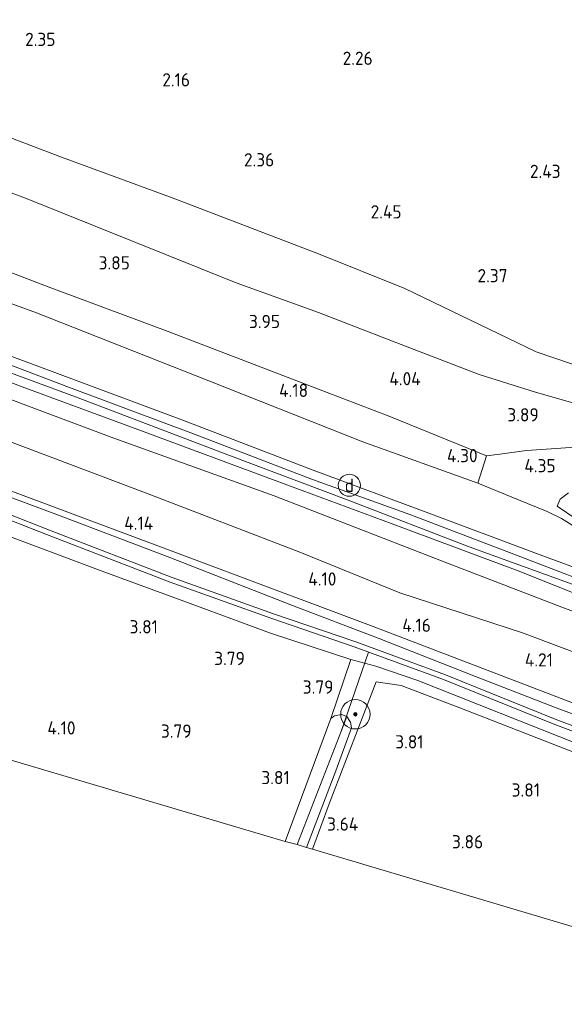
# Model space of a CAD drawing. Extents: x 141961 to 144947, y 416202 to 417778.
# Tile 94 of 122: x 144069 to 144143, y 416660 to 416795. Entities that reach past the tile are written whole.
import ezdxf
from ezdxf.enums import TextEntityAlignment as Align
from ezdxf.lldxf.tags import DXFTag

# ---------------------------------------------------------------- set-up
doc = ezdxf.new("R2010")
doc.units = 0
for name, color, linetype, lineweight in [('B-ME-GR-BOOM-S', 90, 'Continuous', 25), ('B-ME-GR-BOUWLAND_AKKERBOUW-GV', 80, 'Continuous', 13), ('B-ME-GR-GRAS-GV', 60, 'Continuous', 13), ('B-ME-GW-TALUD_KRUIN-G', 90, 'Continuous', 18), ('B-ME-GW-TALUD_TEEN-G', 90, 'Continuous', 18), ('B-ME-IE-MEUBILAIR_DIJKPAAL-S', 7, 'Continuous', 25), ('B-ME-IE-TERREINAFSCHEIDING_DOORGANG-G', 210, 'Continuous', 18), ('B-ME-IE-TERREINAFSCHEIDING_KUNSTMATIG_HEKWERK-G', 20, 'IE-TERREINAFSCHEIDING-KUNSTMATIG', 18), ('B-ME-KG-GRENS_OPNAME-G', 210, 'KG-OPNAME', 18), ('B-ME-KW-KUNSTWERK_DUIKER-G', 170, 'Continuous', 18), ('B-ME-OG-HOOGTEPUNT-S', 7, 'Continuous', 25), ('B-ME-OG-WATER_GREPPEL-G', 160, 'Continuous', 18), ('B-ME-OG-WATER_SLOOT-G', 120, 'Continuous', 18), ('B-ME-OG-WATER_SLOOT-GV', 120, 'Continuous', 18), ('B-ME-VH-VERHARDING_ASFALT-GV', 252, 'Continuous', 18), ('B-ME-WH-WINTERBED-G', 150, 'WH-WINTERBED', 18)]:
    doc.layers.add(name, color=color, linetype=linetype, lineweight=lineweight)
doc.styles.add('NLCS-ISO', font='NLCS-ISO.ttf')
doc.styles.add('NLCS-ISO-ANNOTATIVE-T18', font='NLCS-ISO.ttf', dxfattribs={"height": 1.8})
doc.styles.get("Standard").update_dxf_attribs({"font": 'arial.ttf'})
doc.linetypes.add('IE-TERREINAFSCHEIDING-KUNSTMATIG', pattern='A,4,[82,NLCS.SHX,S=0.75,R=90,X=0,Y=0],4,-2', length=10)
tags = doc.linetypes.add('KG-OPNAME', pattern='A,5.5,-2,["O",Standard,S=1.8,R=0,X=-0.5,Y=-0.9],-2,5.5,-2,[5,NLCS.SHX,S=0.75,R=0,X=0,Y=0],-2', length=19).pattern_tags.tags
tags[6] = DXFTag(74, 10)
tags = doc.linetypes.add('WH-WINTERBED', pattern='A,6,-3.5,["WB",Standard,S=1.8,R=0,X=-1.5,Y=-0.9],-3.5,6,-3.5,6,-3.5,6,-3.5,6,-3.5', length=51).pattern_tags.tags
tags[6] = DXFTag(74, 10)

# ---------------------------------------------------------------- blocks, each defined once
blk = doc.blocks.new('SAL-HOOGTELABEL-SO')
at = {"color": 0, "linetype": 'ByBlock', "lineweight": -2, "style": 'NLCS-ISO-ANNOTATIVE-T18'}
blk.add_attdef('HOOGTE', text='', height=1.8, dxfattribs=at).set_placement((2.79, 0), align=Align.RIGHT)
blk = doc.blocks.new('SGR-BOOM_01-SO')
at = {"linetype": 'ByBlock', "lineweight": 18}
h = blk.add_hatch(color=0, dxfattribs=at)
h.dxf.hatch_style = 1
edge = h.paths.add_edge_path()
edge.add_arc((0, 0), 0.25, 0, 360)
at = {"color": 0, "linetype": 'ByBlock', "lineweight": 18}
for radius in [2, 0.25]:
    blk.add_circle((0, 0), radius, dxfattribs=at)
blk = doc.blocks.new('SIE-DIJKPAAL-SO')
at = {"color": 0, "linetype": 'ByBlock', "lineweight": 18}
blk.add_circle((0, 0), 1.5, dxfattribs=at)
at = {"color": 0, "linetype": 'ByBlock', "lineweight": 18, "style": 'NLCS-ISO'}
blk.add_text('d', height=1.8, dxfattribs=at).set_placement((0, 0), align=Align.MIDDLE_CENTER)

msp = doc.modelspace()

# ---------------------------------------------------------------- linework, layer by layer
at = {"layer": 'B-ME-GR-BOUWLAND_AKKERBOUW-GV'}
msp.add_polyline3d([(143914.32, 416780.84, 3.63), (143932.66, 416774.42, 3.74), (143947.36, 416768.78, 3.84), (143960.06, 416764.25, 3.95), (143966.12, 416761.85, 3.83), (143978.66, 416757.48, 3.85), (143991.07, 416752.91, 3.88), (144006.48, 416747.2, 3.69), (144017.21, 416743.27, 3.8), (144035.63, 416736.18, 3.79), (144051.79, 416730.1, 3.74), (144067.16, 416724.37, 3.72), (144080.26, 416719.45, 3.68), (144093.73, 416714.52, 3.68), (144103.29, 416710.98, 3.61), (144114.26, 416707.41, 3.56), (144111.54, 416699.37, 3.9), (144105.33, 416682.62, 3.91), (143992.39, 416716.1, 4.17), (143902.33, 416743.23, 4.43)], dxfattribs=at)
at = {"layer": 'B-ME-GR-GRAS-GV'}
for points in [[(144189.34, 416847.41, 2.19), (144193.48, 416757.7, 2.38), (144194.72, 416729.48, 2.76), (144182.7, 416736.28, 2.65), (144172.22, 416740.74, 2.58), (144170.42, 416741.01, 2.6), (144164.37, 416741.68, 2.75), (144155.54, 416743.83, 2.68), (144139.48, 416749.31, 2.68), (144121.62, 416757.91, 2.69), (144109.84, 416762.66, 2.53), (144090.06, 416770.23, 2.54), (144074.86, 416775.81, 2.55), (144063.93, 416779.93, 2.61), (144052.4, 416783.46, 2.63), (144036.82, 416789.1, 2.78), (144027.6, 416792.57, 2.88), (144015.08, 416796.45, 3.11)], [(143969.89, 416797.25, 4.21), (143990.17, 416789.62, 4.14), (144013.36, 416781.06, 4.13), (144029.39, 416774.84, 4.14), (144042.81, 416769.73, 4.12), (144056.97, 416764.32, 4.16), (144072.67, 416758.3, 4.22), (144089.38, 416752.07, 4.27), (144111.03, 416743.78, 4.37), (144119.58, 416740.49, 4.42), (144132.72, 416735.13, 4.42), (144131.57, 416731.4, 4.5), (144115.87, 416737.02, 4.5), (144094.92, 416745.35, 4.4), (144071.42, 416754.59, 4.39), (144056.91, 416759.91, 4.02), (144039.02, 416766.64, 4.04), (144021.22, 416773.26, 4.1), (143998.63, 416781.76, 4.24), (143979.32, 416789.11, 4.12), (143961.55, 416795.49, 4.19)], [(144063.93, 416779.93, 2.61), (144074.86, 416775.81, 2.55), (144090.06, 416770.23, 2.54), (144109.84, 416762.66, 2.53), (144121.62, 416757.91, 2.69), (144139.48, 416749.31, 2.68), (144155.54, 416743.83, 2.68), (144164.37, 416741.68, 2.75), (144170.42, 416741.01, 2.6), (144172.22, 416740.74, 2.58), (144182.7, 416736.28, 2.65), (144194.72, 416729.48, 2.76), (144194.72, 416722.84, 3.62), (144180.48, 416729.33, 3.6), (144167.52, 416734.22, 3.56), (144150.39, 416740.66, 3.56), (144139.57, 416743.78, 3.65), (144131.72, 416746.23, 3.75), (144119.94, 416750.73, 3.61), (144109.84, 416754.64, 3.6), (144098.64, 416758.71, 3.69), (144069.94, 416770.23, 3.41), (144056.46, 416775.24, 3.56)], [(144056.46, 416775.24, 3.56), (144069.94, 416770.23, 3.41), (144098.64, 416758.71, 3.69), (144109.84, 416754.64, 3.6), (144119.94, 416750.73, 3.61), (144131.72, 416746.23, 3.75), (144139.57, 416743.78, 3.65), (144150.39, 416740.66, 3.56)], [(144145.48, 416736.37, 4.13), (144139.57, 416735.96, 4.28), (144138.18, 416735.87, 4.31), (144134.55, 416735.37, 4.35), (144132.72, 416735.13, 4.42), (144119.58, 416740.49, 4.42), (144111.03, 416743.78, 4.37), (144089.38, 416752.07, 4.27), (144072.67, 416758.3, 4.22), (144056.97, 416764.32, 4.16)], [(144056.91, 416759.91, 4.02), (144071.42, 416754.59, 4.39), (144094.92, 416745.35, 4.4), (144115.87, 416737.02, 4.5), (144131.57, 416731.4, 4.5), (144137.08, 416729.13, 4.61), (144141.01, 416727.53, 4.61), (144142.97, 416726.61, 4.72), (144146.34, 416724.48, 5.16), (144151.55, 416720.78, 5.72), (144155.4, 416717.33, 6.32), (144148.92, 416718.36, 6.46), (144139.18, 416721.96, 6.46), (144125.24, 416727.17, 6.46), (144109.13, 416733.2, 6.47), (144091.22, 416740.03, 6.45), (144072, 416747.21, 6.45), (144052.02, 416754.61, 6.39)], [(144052.02, 416754.61, 6.39), (144072, 416747.21, 6.45), (144091.22, 416740.03, 6.45), (144109.13, 416733.2, 6.47), (144125.24, 416727.17, 6.46), (144139.18, 416721.96, 6.46), (144148.92, 416718.36, 6.46), (144155.4, 416717.33, 6.32), (144155.23, 416714.72, 6.62), (144150.17, 416716.46, 6.58), (144137.43, 416721.37, 6.58), (144122.29, 416727.16, 6.58), (144109.02, 416731.9, 6.56), (144092.83, 416738.11, 6.51), (144075.92, 416744.43, 6.49), (144059.88, 416750.51, 6.52)], [(144051.04, 416751.61, 6.67), (144069.46, 416744.53, 6.67), (144086.08, 416738.4, 6.67), (144103.93, 416731.77, 6.69), (144119.9, 416725.88, 6.69), (144137.07, 416719.47, 6.69), (144152.19, 416713.43, 6.63), (144154.65, 416711.69, 6.63), (144157, 416710.75, 6.7), (144157.13, 416709.51, 6.58), (144143.6, 416714.28, 6.58), (144127.42, 416720.52, 6.57), (144103.82, 416729.7, 6.63), (144081.97, 416737.54, 6.43), (144055.92, 416747.29, 6.56)], [(144055.92, 416747.29, 6.56), (144081.97, 416737.54, 6.43), (144103.82, 416729.7, 6.63), (144127.42, 416720.52, 6.57), (144143.6, 416714.28, 6.58), (144157.13, 416709.51, 6.58), (144162.38, 416707.65, 6.76), (144170.27, 416704.4, 6.63), (144173.91, 416702.43, 6.74), (144180.36, 416697.11, 6.42), (144188.3, 416690.88, 5.86), (144197.18, 416684.02, 5.42), (144197.68, 416678.23, 3.98), (144190.25, 416682.57, 4.24), (144184.79, 416686.58, 4.49), (144179.4, 416690.69, 4.51), (144170.74, 416697.7, 4.83), (144169.31, 416698.58, 4.84), (144153.95, 416704.9, 4.78), (144137.66, 416711.01, 4.83), (144120.95, 416716.47, 4.79), (144107.32, 416722.03, 4.83), (144086.3, 416730.1, 4.83), (144061.35, 416739.49, 4.83)], [(144061.35, 416739.49, 4.83), (144086.3, 416730.1, 4.83), (144107.32, 416722.03, 4.83), (144120.95, 416716.47, 4.79), (144137.66, 416711.01, 4.83), (144153.95, 416704.9, 4.78), (144169.31, 416698.58, 4.84), (144170.74, 416697.7, 4.83), (144179.4, 416690.69, 4.51), (144184.79, 416686.58, 4.49), (144190.25, 416682.57, 4.24), (144197.68, 416678.23, 3.98), (144197.59, 416672.07, 3.75), (144180.89, 416680.69, 4.1), (144181.41, 416682.06, 4.01), (144182.59, 416685.02, 4.23), (144179.8, 416687.33, 4.33), (144177, 416688.87, 4.36), (144159.02, 416695.89, 4.36), (144137.48, 416704.17, 4.32), (144117.31, 416711.89, 4.32), (144096.07, 416719.83, 4.2), (144076.07, 416727.31, 4.15), (144054.71, 416735.25, 4.14)], [(144054.71, 416735.25, 4.14), (144076.07, 416727.31, 4.15), (144096.07, 416719.83, 4.2), (144117.31, 416711.89, 4.32), (144137.48, 416704.17, 4.32), (144159.02, 416695.89, 4.36), (144177, 416688.87, 4.36), (144179.8, 416687.33, 4.33), (144176.31, 416688.24, 4.16), (144163.18, 416693, 4.09), (144152.44, 416697.03, 3.97), (144142.23, 416700.83, 4.07), (144131.23, 416705.09, 4.03), (144117.98, 416710.32, 3.96), (144106.32, 416714.76, 3.88), (144089.6, 416721.27, 3.93), (144074.07, 416727.19, 3.93), (144061.56, 416731.8, 4.01)], [(144146.34, 416724.48, 5.16), (144142.97, 416726.61, 4.72), (144141.01, 416727.53, 4.61), (144137.08, 416729.13, 4.61), (144131.57, 416731.4, 4.5), (144132.72, 416735.13, 4.42), (144134.55, 416735.37, 4.35), (144138.18, 416735.87, 4.31), (144139.57, 416735.96, 4.28), (144145.48, 416736.37, 4.13)], [(144054.49, 416731.61, 2.45), (144073.18, 416724.28, 2.45), (144089.66, 416717.91, 2.4), (144103.51, 416712.96, 2.58), (144114.71, 416709.12, 2.84), (144126.88, 416704.65, 2.94), (144142.06, 416698.53, 2.94), (144160.69, 416691.53, 2.92), (144179.86, 416684.27, 2.92), (144180.11, 416684.92, 2.92), (144160.94, 416692.19, 2.92), (144142.32, 416699.19, 2.94), (144127.13, 416705.3, 2.94), (144114.95, 416709.78, 2.84), (144103.74, 416713.62, 2.58), (144089.91, 416718.57, 2.4), (144073.43, 416724.93, 2.45), (144054.74, 416732.26, 2.45)], [(144061.56, 416731.8, 4.01), (144074.07, 416727.19, 3.93), (144089.6, 416721.27, 3.93), (144106.32, 416714.76, 3.88), (144117.98, 416710.32, 3.96), (144131.23, 416705.09, 4.03), (144142.23, 416700.83, 4.07), (144152.44, 416697.03, 3.97), (144163.18, 416693, 4.09), (144176.31, 416688.24, 4.16), (144179.8, 416687.33, 4.33), (144182.59, 416685.02, 4.23), (144181.41, 416682.06, 4.01), (144174.91, 416684.36, 3.91), (144161.22, 416689.75, 3.85), (144145.57, 416695.71, 3.83), (144123.39, 416704.54, 3.71), (144117.68, 416706.48, 3.69), (144114.26, 416707.41, 3.56), (144103.29, 416710.98, 3.61), (144093.73, 416714.52, 3.68), (144080.26, 416719.45, 3.68), (144067.16, 416724.37, 3.72)], [(144143.92, 416730.09, 4.51), (144142.79, 416729.21, 4.53), (144142.38, 416728.28, 4.53), (144149, 416723.76, 5.15)]]:
    msp.add_polyline3d(points, dxfattribs=at)
for points in [[(144123.39, 416704.54, 3.71), (144145.57, 416695.71, 3.83), (144161.22, 416689.75, 3.85), (144174.91, 416684.36, 3.91), (144181.41, 416682.06, 4.01), (144180.89, 416680.69, 4.1), (144174.48, 416683, 3.99), (144154.87, 416690.77, 3.99), (144129.09, 416700.8, 4.02), (144121.09, 416703.87, 3.97), (144117.72, 416704.34, 4.01), (144111.29, 416687.74, 3.91), (144109.01, 416681.56, 4.02), (144108.21, 416681.8, 3.93), (144112.21, 416692.22, 3.94), (144114.33, 416698.07, 3.84), (144114.23, 416698.84, 3.8), (144113.7, 416699.63, 3.79), (144113, 416699.88, 3.79), (144112.01, 416699.72, 3.89), (144111.54, 416699.37, 3.9), (144114.26, 416707.41, 3.56), (144117.68, 416706.48, 3.69)], [(144173.18, 416669.25, 3.93), (144172.59, 416660.73, 3.82), (144146.56, 416670.39, 3.82), (144109.01, 416681.56, 4.02), (144111.29, 416687.74, 3.91), (144117.72, 416704.34, 4.01), (144121.09, 416703.87, 3.97), (144129.09, 416700.8, 4.02), (144154.87, 416690.77, 3.99), (144174.48, 416683, 3.99)], [(144112.99, 416697.71, 2.94), (144106.95, 416682.21, 2.94), (144105.33, 416682.62, 3.91), (144111.54, 416699.37, 3.9), (144112.01, 416699.72, 3.89), (144113, 416699.88, 3.79), (144113.7, 416699.63, 3.79)], [(144112.21, 416692.22, 3.94), (144108.21, 416681.8, 3.93), (144106.95, 416682.21, 2.94), (144112.99, 416697.71, 2.94), (144113.7, 416699.63, 3.79), (144114.23, 416698.84, 3.8), (144114.33, 416698.07, 3.84)]]:
    msp.add_polyline3d(points, close=True, dxfattribs=at)
at = {"layer": 'B-ME-GW-TALUD_KRUIN-G'}
for points in [[(144155.4, 416717.33, 6.32), (144148.92, 416718.36, 6.46), (144139.18, 416721.96, 6.46), (144125.24, 416727.17, 6.46), (144109.13, 416733.2, 6.47), (144091.22, 416740.03, 6.45), (144072, 416747.21, 6.45), (144052.02, 416754.61, 6.39), (144032.51, 416762.18, 6.39), (144018.39, 416767.92, 6.48), (144000.69, 416773.87, 6.35), (143983.81, 416780.49, 6.38), (143965.27, 416787.29, 6.32), (143947.99, 416793.76, 6.26), (143929.26, 416800.58, 6.3), (143911.33, 416806.39, 6.34), (143894.91, 416811.61, 6.29), (143874.54, 416817.78, 6.29), (143854.95, 416823.36, 6.29), (143836.79, 416828.24, 6.29), (143821.98, 416832.07, 6.37), (143806.4, 416835.6, 6.37)], [(143806.69, 416829.97, 6.34), (143819.45, 416826.4, 6.42), (143844.93, 416819.95, 6.48), (143864.86, 416814.35, 6.54), (143885.84, 416807.96, 6.48), (143905.78, 416801.67, 6.34), (143926.11, 416795.24, 6.45), (143950.61, 416786.06, 6.41), (143970.55, 416779.04, 6.47), (143994.61, 416769.91, 6.5), (144015.24, 416762.35, 6.49), (144038.4, 416753.61, 6.5), (144055.92, 416747.29, 6.56), (144081.97, 416737.54, 6.43), (144103.82, 416729.7, 6.63), (144127.42, 416720.52, 6.57), (144143.6, 416714.28, 6.58), (144157.13, 416709.51, 6.58)], [(144194.72, 416722.84, 3.62), (144180.48, 416729.33, 3.6), (144167.52, 416734.22, 3.56), (144150.39, 416740.66, 3.56), (144139.57, 416743.78, 3.65), (144131.72, 416746.23, 3.75), (144119.94, 416750.73, 3.61), (144109.84, 416754.64, 3.6), (144098.64, 416758.71, 3.69), (144069.94, 416770.23, 3.41), (144056.46, 416775.24, 3.56), (144044.48, 416778.88, 3.82), (144031.47, 416783.26, 3.82), (144017.27, 416789.22, 3.75), (144001.95, 416795.81, 3.65), (143988.08, 416801.06, 3.61), (143967.86, 416807.83, 3.67), (143952.36, 416813.73, 3.68), (143936.37, 416818.74, 3.65), (143921.3, 416823.96, 3.69), (143903.19, 416829.21, 3.66)]]:
    msp.add_polyline3d(points, dxfattribs=at)
at = {"layer": 'B-ME-GW-TALUD_TEEN-G'}
for points in [[(143805.92, 416842.82, 4.11), (143823.5, 416838.62, 3.93), (143840.29, 416833.72, 3.93), (143859.55, 416828.84, 3.92), (143878.13, 416823.63, 3.97), (143895.41, 416817.8, 3.97), (143914.32, 416812.3, 3.96), (143933.17, 416806.07, 4.26), (143946.91, 416801.38, 4.14), (143961.55, 416795.49, 4.19), (143979.32, 416789.11, 4.12), (143998.63, 416781.76, 4.24), (144021.22, 416773.26, 4.1), (144039.02, 416766.64, 4.04), (144056.91, 416759.91, 4.02), (144071.42, 416754.59, 4.39), (144094.92, 416745.35, 4.4), (144115.87, 416737.02, 4.5), (144131.57, 416731.4, 4.5)], [(143907.18, 416832.93, 3.19), (143926.48, 416826.92, 3.12), (143942.89, 416821.24, 3.16), (143959.59, 416817.3, 3), (143971.39, 416813.49, 2.97), (143986.33, 416807.71, 3.04), (143999, 416802.94, 3.03), (144015.08, 416796.45, 3.11), (144027.6, 416792.57, 2.88), (144036.82, 416789.1, 2.78), (144052.4, 416783.46, 2.63), (144063.93, 416779.93, 2.61), (144074.86, 416775.81, 2.55), (144090.06, 416770.23, 2.54), (144109.84, 416762.66, 2.53), (144121.62, 416757.91, 2.69), (144139.48, 416749.31, 2.68), (144155.54, 416743.83, 2.68), (144164.37, 416741.68, 2.75), (144170.42, 416741.01, 2.6), (144172.22, 416740.74, 2.58), (144182.7, 416736.28, 2.65), (144194.72, 416729.48, 2.76)], [(144179.4, 416690.69, 4.51), (144170.74, 416697.7, 4.83), (144169.31, 416698.58, 4.84), (144153.95, 416704.9, 4.78), (144137.66, 416711.01, 4.83), (144120.95, 416716.47, 4.79), (144107.32, 416722.03, 4.83), (144086.3, 416730.1, 4.83), (144061.35, 416739.49, 4.83), (144036.4, 416748.87, 4.82), (144015.98, 416757.25, 4.99), (143996.05, 416765.17, 4.96), (143976.8, 416772.51, 5.04), (143957.39, 416779.87, 5.05), (143940.33, 416786.07, 5.13), (143923.67, 416792.09, 5.04), (143903.61, 416798.56, 4.97), (143884.51, 416804.56, 4.99), (143866.68, 416809.49, 4.96), (143850.21, 416814.17, 4.97), (143830.62, 416819.39, 4.87), (143807.06, 416825.11, 4.84)]]:
    msp.add_polyline3d(points, dxfattribs=at)
at = {"layer": 'B-ME-IE-TERREINAFSCHEIDING_DOORGANG-G'}
for points in [[(144134.55, 416735.37, 4.35), (144138.18, 416735.87, 4.31), (144139.57, 416735.96, 4.28)], [(144131.57, 416731.4, 4.5), (144132.72, 416735.13, 4.42)]]:
    msp.add_polyline3d(points, dxfattribs=at)
at = {"layer": 'B-ME-IE-TERREINAFSCHEIDING_KUNSTMATIG_HEKWERK-G'}
for points in [[(144134.55, 416735.37, 4.35), (144132.72, 416735.13, 4.42), (144119.58, 416740.49, 4.42), (144111.03, 416743.78, 4.37), (144089.38, 416752.07, 4.27), (144072.67, 416758.3, 4.22), (144056.97, 416764.32, 4.16), (144042.81, 416769.73, 4.12), (144029.39, 416774.84, 4.14), (144013.36, 416781.06, 4.13), (143990.17, 416789.62, 4.14), (143969.89, 416797.25, 4.21), (143952.2, 416803.65, 3.95), (143928.08, 416812.37, 3.79), (143903.89, 416820.35, 3.91), (143889.38, 416824.68, 3.93), (143884.31, 416826.2, 3.94), (143862.88, 416832.21, 3.94), (143832.47, 416840.07, 4), (143805.94, 416846.74, 3.98)], [(143807.72, 416817.34, 3.7), (143827.65, 416812.36, 3.67), (143855.34, 416804.89, 3.71), (143885.69, 416795.83, 3.86), (143905.7, 416789.57, 4.1), (143930.82, 416781.02, 4.11), (143946.94, 416775.36, 4.12), (143971.15, 416766.58, 4.12), (143994.11, 416758.12, 4.14), (144024.19, 416746.9, 4.14), (144036.8, 416742.14, 4.14), (144054.71, 416735.25, 4.14), (144076.07, 416727.31, 4.15), (144096.07, 416719.83, 4.2), (144117.31, 416711.89, 4.32), (144137.48, 416704.17, 4.32), (144159.02, 416695.89, 4.36), (144177, 416688.87, 4.36), (144179.8, 416687.33, 4.33)], [(144139.57, 416735.96, 4.28), (144145.48, 416736.37, 4.13), (144162.01, 416729.63, 4.16), (144165.93, 416727.76, 4.21), (144169.04, 416725.95, 4.21), (144172.83, 416723.47, 4.22), (144176.96, 416720.34, 4.22), (144180.64, 416718.6, 4.11), (144186.61, 416716.02, 4.12), (144196, 416712.44, 4.1)], [(144155.4, 416717.33, 6.32), (144151.55, 416720.78, 5.72), (144146.34, 416724.48, 5.16), (144142.97, 416726.61, 4.72), (144141.01, 416727.53, 4.61), (144137.08, 416729.13, 4.61), (144131.57, 416731.4, 4.5)], [(144174.48, 416683, 3.99), (144154.87, 416690.77, 3.99), (144129.09, 416700.8, 4.02), (144121.09, 416703.87, 3.97), (144117.72, 416704.34, 4.01)], [(144111.29, 416687.74, 3.91), (144109.01, 416681.56, 4.02)]]:
    msp.add_polyline3d(points, dxfattribs=at)
at = {"layer": 'B-ME-KG-GRENS_OPNAME-G'}
msp.add_polyline3d([(143810.89, 416769.7, 4.39), (143902.33, 416743.23, 4.43), (143992.39, 416716.1, 4.17), (144105.33, 416682.62, 3.91), (144106.95, 416682.21, 2.94), (144108.21, 416681.8, 3.93), (144109.01, 416681.56, 4.02), (144146.56, 416670.39, 3.82), (144172.59, 416660.73, 3.82), (144197.74, 416651.31, 3.7)], dxfattribs=at)
at = {"layer": 'B-ME-KW-KUNSTWERK_DUIKER-G'}
msp.add_polyline3d([(144116.68, 416708.4, 2.86), (144112.99, 416697.71, 2.94)], dxfattribs=at)
at = {"layer": 'B-ME-OG-WATER_GREPPEL-G'}
msp.add_polyline3d([(144106.95, 416682.21, 2.94), (144112.99, 416697.71, 2.94)], dxfattribs=at)
at = {"layer": 'B-ME-OG-WATER_SLOOT-G'}
for points in [[(143917.11, 416784.66, 3.8), (143930.7, 416779.99, 3.77), (143947.93, 416774.04, 3.79), (143966.78, 416767.26, 3.9), (143988.99, 416758.91, 3.92), (144006.22, 416752.57, 3.88), (144019.22, 416747.6, 3.88), (144035.48, 416741.71, 3.92), (144046.97, 416737.29, 4.02), (144061.56, 416731.8, 4.01), (144074.07, 416727.19, 3.93), (144089.6, 416721.27, 3.93), (144106.32, 416714.76, 3.88), (144117.98, 416710.32, 3.96), (144131.23, 416705.09, 4.03), (144142.23, 416700.83, 4.07), (144152.44, 416697.03, 3.97), (144163.18, 416693, 4.09), (144176.31, 416688.24, 4.16), (144179.8, 416687.33, 4.33)], [(144114.26, 416707.41, 3.56), (144103.29, 416710.98, 3.61), (144093.73, 416714.52, 3.68), (144080.26, 416719.45, 3.68), (144067.16, 416724.37, 3.72), (144051.79, 416730.1, 3.74), (144035.63, 416736.18, 3.79), (144017.21, 416743.27, 3.8), (144006.48, 416747.2, 3.69), (143991.07, 416752.91, 3.88), (143978.66, 416757.48, 3.85), (143966.12, 416761.85, 3.83), (143960.06, 416764.25, 3.95)], [(144114.26, 416707.41, 3.56), (144117.68, 416706.48, 3.69), (144123.39, 416704.54, 3.71), (144145.57, 416695.71, 3.83), (144161.22, 416689.75, 3.85), (144174.91, 416684.36, 3.91), (144181.41, 416682.06, 4.01)], [(144113.7, 416699.63, 3.79), (144113, 416699.88, 3.79), (144112.01, 416699.72, 3.89), (144111.54, 416699.37, 3.9), (144105.33, 416682.62, 3.91)], [(144108.21, 416681.8, 3.93), (144112.21, 416692.22, 3.94), (144114.33, 416698.07, 3.84), (144114.23, 416698.84, 3.8), (144113.7, 416699.63, 3.79)]]:
    msp.add_polyline3d(points, dxfattribs=at)
at = {"layer": 'B-ME-OG-WATER_SLOOT-GV'}
msp.add_polyline3d([(144054.74, 416732.26, 2.45), (144073.43, 416724.93, 2.45), (144089.91, 416718.57, 2.4), (144103.74, 416713.62, 2.58), (144114.95, 416709.78, 2.84), (144127.13, 416705.3, 2.94), (144142.32, 416699.19, 2.94), (144160.94, 416692.19, 2.92), (144180.11, 416684.92, 2.92), (144179.86, 416684.27, 2.92), (144160.69, 416691.53, 2.92), (144142.06, 416698.53, 2.94), (144126.88, 416704.65, 2.94), (144114.71, 416709.12, 2.84), (144103.51, 416712.96, 2.58), (144089.66, 416717.91, 2.4), (144073.18, 416724.28, 2.45), (144054.49, 416731.61, 2.45)], dxfattribs=at)
at = {"layer": 'B-ME-VH-VERHARDING_ASFALT-GV'}
for points in [[(144152.19, 416713.43, 6.63), (144137.07, 416719.47, 6.69), (144119.9, 416725.88, 6.69), (144103.93, 416731.77, 6.69), (144086.08, 416738.4, 6.67), (144069.46, 416744.53, 6.67), (144051.04, 416751.61, 6.67)], [(144059.88, 416750.51, 6.52), (144075.92, 416744.43, 6.49), (144092.83, 416738.11, 6.51), (144109.02, 416731.9, 6.56), (144122.29, 416727.16, 6.58), (144137.43, 416721.37, 6.58), (144150.17, 416716.46, 6.58)], [(144149, 416723.76, 5.15), (144142.38, 416728.28, 4.53), (144142.79, 416729.21, 4.53), (144143.92, 416730.09, 4.51)]]:
    msp.add_polyline3d(points, dxfattribs=at)
at = {"layer": 'B-ME-WH-WINTERBED-G'}
msp.add_polyline3d([(144196.6, 416697.47, 6.52), (144189.4, 416700.2, 6.58), (144174.33, 416705.82, 6.68), (144158.54, 416711.82, 6.67), (144147.52, 416716.51, 6.71), (144130.39, 416722.73, 6.71), (144113.88, 416729.09, 6.72), (144097.52, 416735.27, 6.7), (144076.76, 416743.17, 6.69), (144058.27, 416750, 6.69), (144039.72, 416756.97, 6.64), (144021.17, 416763.68, 6.64), (144002.03, 416770.99, 6.62), (143986.04, 416776.81, 6.59), (143965.27, 416784.75, 6.57), (143949.15, 416790.76, 6.55), (143929.79, 416797.52, 6.55), (143912.1, 416803.5, 6.57), (143892.89, 416809.52, 6.57), (143874.65, 416814.92, 6.61), (143858.36, 416819.5, 6.55), (143840.31, 416824.38, 6.62), (143822.8, 416829.13, 6.53), (143806.54, 416833.25, 6.53)], dxfattribs=at)

# ---------------------------------------------------------------- block references
at = {"layer": 'B-ME-GR-BOOM-S'}
msp.add_blockref('SGR-BOOM_01-SO', (144114.87, 416699.93, 3.87), dxfattribs=at)
at = {"layer": 'B-ME-IE-MEUBILAIR_DIJKPAAL-S'}
msp.add_blockref('SIE-DIJKPAAL-SO', (144114.05, 416731.12, 6.61), dxfattribs=at)
at = {"layer": 'B-ME-OG-HOOGTEPUNT-S'}
for p, values in [((144071.23, 416790.95, 2.35), {'HOOGTE': '2.35'}), ((144114.44, 416788.38, 2.26), {'HOOGTE': '2.26'}), ((144089.56, 416785.45, 2.16), {'HOOGTE': '2.16'}), ((144101.03, 416774.55, 2.36), {'HOOGTE': '2.36'}), ((144140.04, 416772.98, 2.43), {'HOOGTE': '2.43'}), ((144118.38, 416767.47, 2.45), {'HOOGTE': '2.45'}), ((144081.36, 416760.52, 3.85), {'HOOGTE': '3.85'}), ((144132.81, 416758.77, 2.37), {'HOOGTE': '2.37'}), ((144101.82, 416752.53, 3.95), {'HOOGTE': '3.95'}), ((144120.98, 416744.74, 4.04), {'HOOGTE': '4.04'}), ((144105.65, 416743.15, 4.18), {'HOOGTE': '4.18'}), ((144137.06, 416739.82, 3.89), {'HOOGTE': '3.89'}), ((144128.74, 416734.26, 4.3), {'HOOGTE': '4.30'}), ((144139.36, 416732.89, 4.35), {'HOOGTE': '4.35'}), ((144084.54, 416725.06, 4.14), {'HOOGTE': '4.14'}), ((144109.5, 416717.46, 4.1), {'HOOGTE': '4.10'}), ((144085.19, 416710.95, 3.81), {'HOOGTE': '3.81'}), ((144122.37, 416711.16, 4.16), {'HOOGTE': '4.16'}), ((144097.03, 416706.64, 3.79), {'HOOGTE': '3.79'}), ((144139, 416706.44, 4.21), {'HOOGTE': '4.21'}), ((144109.1, 416702.74, 3.79), {'HOOGTE': '3.79'}), ((144073.96, 416697.17, 4.1), {'HOOGTE': '4.10'}), ((144089.77, 416696.74, 3.79), {'HOOGTE': '3.79'}), ((144121.38, 416695.28, 3.81), {'HOOGTE': '3.81'}), ((144103.15, 416690.41, 3.81), {'HOOGTE': '3.81'}), ((144137.24, 416688.72, 3.81), {'HOOGTE': '3.81'}), ((144112.48, 416684.08, 3.63), {'HOOGTE': '3.64'}), ((144129.49, 416681.67, 3.86), {'HOOGTE': '3.86'})]:
    msp.add_blockref('SAL-HOOGTELABEL-SO', p, dxfattribs=at).add_auto_attribs(values)

doc.saveas('drawing.dxf')
